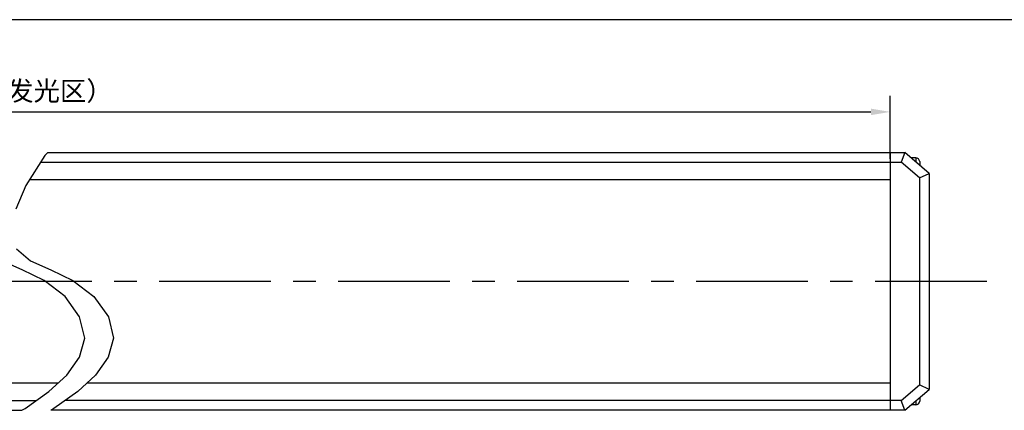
# Model space of a CAD drawing. Header units: millimetres. Extents: x 284 to 756, y 291 to 500.
# Tile 5 of 6: x 486 to 638, y 440 to 500. Entities that reach past the tile are written whole.
import ezdxf

# ---------------------------------------------------------------- set-up
doc = ezdxf.new("R2010")
doc.units = ezdxf.units.MM
doc.header["$LTSCALE"] = 46.255
doc.header["$PDMODE"] = 3
doc.header["$PDSIZE"] = 8
doc.linetypes.add('CENTER', pattern=[0.6, 0.375, -0.075, 0.075, -0.075])
doc.layers.get('0').update_dxf_attribs({"linetype": 'CONTINUOUS'})
doc.layers.get('Defpoints').update_dxf_attribs({"linetype": 'CONTINUOUS'})
for name, color, linetype in [('00_COMPONENTS', 7, 'CONTINUOUS'), ('03_ALL_AXES', 7, 'CONTINUOUS'), ('51__DRAFT_DIMS', 7, 'CONTINUOUS')]:
    doc.layers.add(name, color=color, linetype=linetype)
doc.styles.get("Standard").update_dxf_attribs({"font": 'simfang.ttf'})
doc.dimstyles.new('DIMSTYLE_2', dxfattribs={"dimtxt": 3, "dimasz": 3, "dimexe": 2.5, "dimexo": 0.5, "dimgap": 0.75, "dimtad": 1, "dimdsep": 46, "dimtxsty": 'STANDARD', "dimblk": '_FILLED', "dimblk1": '_FILLED', "dimblk2": '_FILLED', "dimcen": 0.09, "dimclrt": 3, "dimazin": 2, "dimtp": 1.2, "dimtm": 1.2, "dimtfac": 1, "dimtofl": 0, "dimtmove": 0, "dimatfit": 3, "dimldrblk": '_FILLED', "dimfxl": 1, "dimtolj": 1, "dimarcsym": 0})

# ---------------------------------------------------------------- blocks, each defined once
blk = doc.blocks.new('_FILLED')
at = {"color": 0, "linetype": 'ByBlock'}
blk.add_solid([(0, 0), (-1, 0.167), (-1, -0.167)], dxfattribs=at)
blk = doc.blocks.new('*D12')
at = {"layer": '51__DRAFT_DIMS', "color": 0, "lineweight": -2}
for p, q in [((350.97, 478.78), (350.97, 488.57)), ((620.74, 478.78), (620.74, 488.57)), ((353.97, 486.07), (617.74, 486.07))]:
    blk.add_line(p, q, dxfattribs=at)
at = {"layer": 'Defpoints', "color": 0}
for p in [(620.74, 486.07), (350.97, 478.28), (620.74, 478.28)]:
    blk.add_point(p, dxfattribs=at)
at = {"layer": '51__DRAFT_DIMS', "color": 0, "linetype": 'ByBlock', "lineweight": -2, "xscale": 3, "yscale": 3, "zscale": 3, "rotation": 180}
blk.add_blockref('_FILLED', (350.97, 486.07), dxfattribs=at)
at = {"layer": '51__DRAFT_DIMS', "color": 0, "linetype": 'ByBlock', "lineweight": -2, "xscale": 3, "yscale": 3, "zscale": 3}
blk.add_blockref('_FILLED', (620.74, 486.07), dxfattribs=at)
at = {"layer": '51__DRAFT_DIMS', "color": 3, "insert": (485.86, 490.82), "char_height": 3, "attachment_point": 2, "line_spacing_factor": 0.9}
blk.add_mtext('\\A1;\\A1;1266（发光区）{}{{\\H0.7x;}{}}', dxfattribs=at)

msp = doc.modelspace()

# ---------------------------------------------------------------- linework, layer by layer
at = {"color": 7}
msp.add_line((755.5081, 500.37185), (284.28005, 500.37185), dxfattribs=at)
at = {"color": 4}
for p, q in [((490.08819, 479.77656), (489.63114, 479.27953)), ((489.63114, 479.27953), (486.69468, 474.67494)), ((486.69468, 474.67494), (485.13698, 470.99637)), ((485.23138, 464.84991), (487.43025, 462.97767)), ((486.13648, 461.55219), (482.97145, 462.97767)), ((487.43025, 462.97767), (490.59529, 461.55219)), ((489.55239, 459.9374), (486.13648, 461.55219)), ((490.59529, 461.55219), (494.01119, 459.9374)), ((492.79937, 457.41726), (489.55239, 459.9374)), ((494.01119, 459.9374), (497.25818, 457.41726)), ((495.04115, 454.29511), (492.79937, 457.41726)), ((497.25818, 457.41726), (499.49995, 454.29511)), ((495.82368, 450.94854), (495.04115, 454.29511)), ((499.49995, 454.29511), (500.28249, 450.94854)), ((495.01424, 447.99705), (495.82368, 450.94854)), ((500.28249, 450.94854), (499.47305, 447.99705)), ((493.0333, 445.22639), (495.01424, 447.99705)), ((499.47305, 447.99705), (497.49211, 445.22639)), ((490.28404, 442.69134), (493.0333, 445.22639)), ((497.49211, 445.22639), (494.74284, 442.69134)), ((486.59785, 440.07546), (490.28404, 442.69134)), ((494.74284, 442.69134), (491.05666, 440.07546)), ((486.10008, 439.77656), (486.59785, 440.07546)), ((491.05666, 440.07546), (490.55889, 439.77656))]:
    msp.add_line(p, q, dxfattribs=at)
at = {"layer": '00_COMPONENTS', "color": 7}
for p, q in [((490.08819, 479.77656), (622.99399, 479.77656)), ((620.74399, 439.77656), (620.74399, 479.77656)), ((622.99399, 479.77656), (622.43444, 478.27656)), ((626.74399, 476.52656), (622.99399, 479.77656)), ((488.99152, 478.27656), (622.43444, 478.27656)), ((625.24399, 475.84161), (622.43444, 478.27656)), ((624.69399, 478.92656), (623.99399, 478.92656)), ((623.99399, 478.92072), (623.99399, 478.90989)), ((625.289, 478.37568), (625.29193, 478.37619)), ((625.289, 478.37568), (625.29052, 478.36253)), ((625.29052, 478.36253), (625.29177, 478.34936)), ((625.29177, 478.34936), (625.29274, 478.33616)), ((625.29274, 478.33616), (625.29343, 478.32292)), ((625.29343, 478.32292), (625.29385, 478.30966)), ((625.29385, 478.30966), (625.29399, 478.29636)), ((625.29399, 478.29636), (625.29399, 477.78322)), ((625.24399, 475.84161), (626.74399, 476.52656)), ((626.74399, 476.52656), (626.74399, 443.02656)), ((487.26966, 475.57656), (620.74399, 475.57656)), ((625.24399, 475.84161), (625.24399, 443.7115)), ((491.67786, 443.97656), (350.97237, 443.97656)), ((620.74399, 443.97656), (496.13666, 443.97656)), ((622.43444, 441.27656), (625.24399, 443.7115)), ((622.99399, 439.77656), (626.74399, 443.02656)), ((626.74399, 443.02656), (625.24399, 443.7115)), ((349.28192, 441.27656), (488.29038, 441.27656)), ((622.43444, 441.27656), (492.74919, 441.27656)), ((622.99399, 439.77656), (622.43444, 441.27656)), ((625.29273, 441.2168), (625.29176, 441.20362)), ((625.29342, 441.23006), (625.29273, 441.2168)), ((625.29384, 441.24337), (625.29342, 441.23006)), ((625.29399, 441.25675), (625.29384, 441.24337)), ((625.29399, 441.76989), (625.29399, 441.25675)), ((348.72237, 439.77656), (486.10008, 439.77656)), ((622.99399, 439.77656), (490.55889, 439.77656)), ((623.99399, 440.63239), (623.99399, 440.64322)), ((624.69399, 440.62656), (623.99399, 440.62656)), ((625.29052, 441.19049), (625.289, 441.17743)), ((625.29193, 441.17692), (625.289, 441.17743)), ((625.29176, 441.20362), (625.29052, 441.19049))]:
    msp.add_line(p, q, dxfattribs=at)
at = {"layer": '00_COMPONENTS', "color": 4}
for p, q in [((624.69399, 478.92656), (624.69399, 478.30322)), ((624.69399, 441.24989), (624.69399, 440.62656))]:
    msp.add_line(p, q, dxfattribs=at)
at = {"layer": '00_COMPONENTS', "color": 7}
for centre, start, end in [((624.69399, 478.32656), 4.7454404, 90), ((624.69399, 441.22656), 270, 355.2545596)]:
    msp.add_arc(centre, 0.6, start, end, dxfattribs=at)
at = {"layer": '03_ALL_AXES', "color": 1, "linetype": 'CENTER'}
msp.add_line((635.71632, 459.77656), (341.97237, 459.77656), dxfattribs=at)

# ---------------------------------------------------------------- dimensions: what is measured, and where the dimension line sits
at = {"layer": '51__DRAFT_DIMS', "color": 4}
dim = msp.add_linear_dim(base=(620.74399, 486.07083), p1=(350.97237, 478.27656), p2=(620.74399, 478.27656), text='\\A1;1266（发光区）{}{{\\H0.7x;}{}}', dimstyle='DIMSTYLE_2', override={"dimtxsty": 'STANDARD'}, dxfattribs=at)
dim.commit()
dim.dimension.update_dxf_attribs({"geometry": '*D12', "text_midpoint": (485.85818, 486.07083), "dimtype": 160})

doc.saveas('drawing.dxf')
